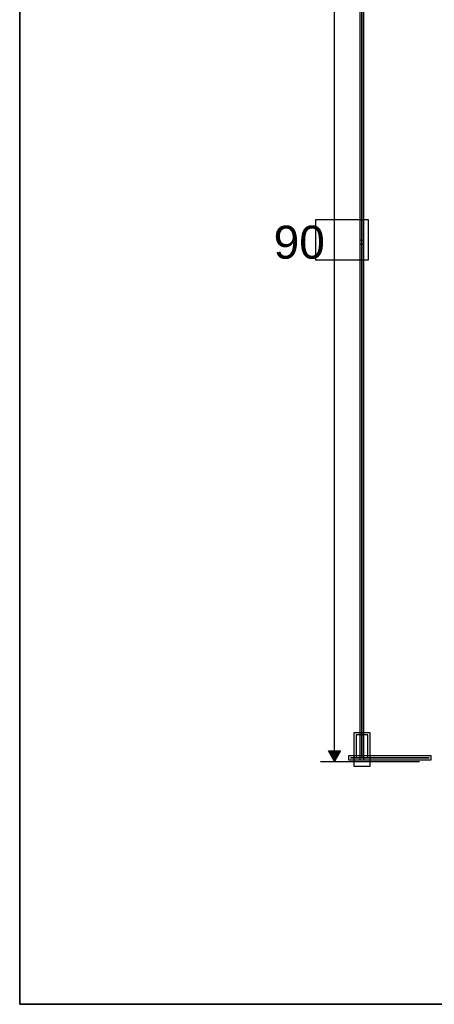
# Model space of a CAD drawing. Extents: x 0 to 595, y 0 to 395.
# Tile 1 of 21: x 0 to 103, y 0 to 244. Entities that reach past the tile are written whole.
import ezdxf

# ---------------------------------------------------------------- set-up
doc = ezdxf.new("R2010")
doc.units = 0
doc.layers.add('CAPA_1', color=7, linetype='CONTINUOUS')

# ---------------------------------------------------------------- blocks, each defined once
blk = doc.blocks.new('BLOCK_4')
at = {"layer": 'CAPA_1'}
blk.add_lwpolyline([(73.18, 184.21), (86.23, 184.21), (86.23, 194.05), (73.18, 194.05), (73.18, 184.21)], dxfattribs=at)
blk = doc.blocks.new('BLOCK_3')
at = {"layer": 'CAPA_1'}
blk.add_blockref('BLOCK_4', (0, 0), dxfattribs=at)
blk = doc.blocks.new('BLOCK_10')
at = {"layer": 'CAPA_1'}
blk.add_open_spline([(81.81, 60.97), (81.81, 60.97), (101.26, 60.97), (101.26, 60.97), (101.26, 60.97), (81.81, 60.97), (81.81, 60.97)], degree=3, knots=[0, 0, 0, 0, 1, 1, 1, 2, 2, 2, 2], dxfattribs=at)
blk = doc.blocks.new('BLOCK_9')
at = {"layer": 'CAPA_1'}
blk.add_blockref('BLOCK_10', (0, 0), dxfattribs=at)
blk = doc.blocks.new('BLOCK_12')
at = {"layer": 'CAPA_1'}
blk.add_lwpolyline([(81.31, 60.47), (101.76, 60.47), (101.76, 61.47), (81.31, 61.47), (81.31, 60.47)], dxfattribs=at)
blk = doc.blocks.new('BLOCK_11')
at = {"layer": 'CAPA_1'}
blk.add_blockref('BLOCK_12', (0, 0), dxfattribs=at)
blk = doc.blocks.new('BLOCK_14')
at = {"layer": 'CAPA_1'}
blk.add_open_spline([(84.64, 188.52), (84.64, 188.52), (84.64, 188.52), (84.64, 188.52), (84.64, 188.52), (84.64, 316.08), (84.64, 316.08), (84.64, 316.08), (84.64, 188.52), (84.64, 188.52)], degree=3, knots=[0, 0, 0, 0, 1, 1, 1, 2, 2, 2, 3, 3, 3, 3], dxfattribs=at)
blk = doc.blocks.new('BLOCK_13')
at = {"layer": 'CAPA_1'}
blk.add_blockref('BLOCK_14', (0, 0), dxfattribs=at)
blk = doc.blocks.new('BLOCK_16')
at = {"layer": 'CAPA_1'}
blk.add_lwpolyline([(84.14, 188.03), (85.14, 188.03), (85.14, 316.58), (84.14, 316.58), (84.14, 188.03)], dxfattribs=at)
blk = doc.blocks.new('BLOCK_15')
at = {"layer": 'CAPA_1'}
blk.add_blockref('BLOCK_16', (0, 0), dxfattribs=at)
blk = doc.blocks.new('BLOCK_18')
at = {"layer": 'CAPA_1'}
blk.add_open_spline([(84.64, 60.97), (84.64, 60.97), (84.64, 60.97), (84.64, 60.97), (84.64, 60.97), (84.64, 188.53), (84.64, 188.53), (84.64, 188.53), (84.64, 60.97), (84.64, 60.97)], degree=3, knots=[0, 0, 0, 0, 1, 1, 1, 2, 2, 2, 3, 3, 3, 3], dxfattribs=at)
blk = doc.blocks.new('BLOCK_17')
at = {"layer": 'CAPA_1'}
blk.add_blockref('BLOCK_18', (0, 0), dxfattribs=at)
blk = doc.blocks.new('BLOCK_20')
at = {"layer": 'CAPA_1'}
blk.add_lwpolyline([(84.14, 60.47), (85.14, 60.47), (85.14, 189.02), (84.14, 189.02), (84.14, 60.47)], dxfattribs=at)
blk = doc.blocks.new('BLOCK_19')
at = {"layer": 'CAPA_1'}
blk.add_blockref('BLOCK_20', (0, 0), dxfattribs=at)
blk = doc.blocks.new('BLOCK_26')
at = {"layer": 'CAPA_1'}
blk.add_lwpolyline([(83.23, 60.97), (86.06, 60.97), (86.06, 66.63), (83.23, 66.63), (83.23, 60.97)], dxfattribs=at)
blk = doc.blocks.new('BLOCK_25')
at = {"layer": 'CAPA_1'}
blk.add_blockref('BLOCK_26', (0, 0), dxfattribs=at)
blk = doc.blocks.new('BLOCK_28')
at = {"layer": 'CAPA_1'}
blk.add_lwpolyline([(82.59, 58.9), (86.7, 58.9), (86.7, 67.13), (82.59, 67.13), (82.59, 58.9)], dxfattribs=at)
blk = doc.blocks.new('BLOCK_27')
at = {"layer": 'CAPA_1'}
blk.add_blockref('BLOCK_28', (0, 0), dxfattribs=at)
blk = doc.blocks.new('BLOCK_2331')
at = {"layer": 'CAPA_1'}
blk.add_lwpolyline([(0, 395), (595.28, 395), (595.28, 0), (0, 0), (0, 395)], dxfattribs=at)
blk = doc.blocks.new('BLOCK_2330')
at = {"layer": 'CAPA_1'}
blk.add_lwpolyline([(0, 0), (595.28, 0), (595.28, 395), (0, 395), (0, 0)], dxfattribs=at)
blk.add_blockref('BLOCK_2331', (0, 0), dxfattribs=at)
blk = doc.blocks.new('BLOCK_2329')
at = {"layer": 'CAPA_1'}
blk.add_blockref('BLOCK_2330', (0, 0), dxfattribs=at)
blk = doc.blocks.new('BLOCK_2352')
at = {"layer": 'CAPA_1'}
blk.add_lwpolyline([(0, 395), (595.28, 395), (595.28, 0), (0, 0), (0, 395)], dxfattribs=at)
blk = doc.blocks.new('BLOCK_2351')
at = {"layer": 'CAPA_1'}
blk.add_lwpolyline([(0, 0), (595.28, 0), (595.28, 395), (0, 395), (0, 0)], dxfattribs=at)
blk.add_blockref('BLOCK_2352', (0, 0), dxfattribs=at)
blk = doc.blocks.new('BLOCK_2350')
at = {"layer": 'CAPA_1'}
blk.add_blockref('BLOCK_2351', (0, 0), dxfattribs=at)
blk = doc.blocks.new('BLOCK_2361')
at = {"layer": 'CAPA_1'}
blk.add_lwpolyline([(0, 395), (595.28, 395), (595.28, 0), (0, 0), (0, 395)], dxfattribs=at)
blk = doc.blocks.new('BLOCK_2360')
at = {"layer": 'CAPA_1'}
blk.add_lwpolyline([(0, 0), (595.28, 0), (595.28, 395), (0, 395), (0, 0)], dxfattribs=at)
blk.add_blockref('BLOCK_2361', (0, 0), dxfattribs=at)
blk = doc.blocks.new('BLOCK_2359')
at = {"layer": 'CAPA_1'}
blk.add_blockref('BLOCK_2360', (0, 0), dxfattribs=at)
blk = doc.blocks.new('BLOCK_2402')
at = {"layer": 'CAPA_1'}
blk.add_lwpolyline([(0, 395), (595.28, 395), (595.28, 0), (0, 0), (0, 395)], dxfattribs=at)
blk = doc.blocks.new('BLOCK_2401')
at = {"layer": 'CAPA_1'}
blk.add_lwpolyline([(0, 0), (595.28, 0), (595.28, 395), (0, 395), (0, 0)], dxfattribs=at)
blk.add_blockref('BLOCK_2402', (0, 0), dxfattribs=at)
blk = doc.blocks.new('BLOCK_2400')
at = {"layer": 'CAPA_1'}
blk.add_blockref('BLOCK_2401', (0, 0), dxfattribs=at)
blk = doc.blocks.new('BLOCK_2427')
at = {"layer": 'CAPA_1'}
blk.add_lwpolyline([(0, 395), (595.28, 395), (595.28, 0), (0, 0), (0, 395)], dxfattribs=at)
blk = doc.blocks.new('BLOCK_2426')
at = {"layer": 'CAPA_1'}
blk.add_lwpolyline([(0, 0), (595.28, 0), (595.28, 395), (0, 395), (0, 0)], dxfattribs=at)
blk.add_blockref('BLOCK_2427', (0, 0), dxfattribs=at)
blk = doc.blocks.new('BLOCK_2425')
at = {"layer": 'CAPA_1'}
blk.add_blockref('BLOCK_2426', (0, 0), dxfattribs=at)
blk = doc.blocks.new('BLOCK_2')
at = {"layer": 'CAPA_1'}
blk.add_lwpolyline([(0, 395), (595.28, 395), (595.28, 0), (0, 0), (0, 395)], dxfattribs=at)
for name in ['BLOCK_2329', 'BLOCK_2350', 'BLOCK_2359', 'BLOCK_2400', 'BLOCK_2425', 'BLOCK_15', 'BLOCK_13', 'BLOCK_3', 'BLOCK_19', 'BLOCK_17', 'BLOCK_27', 'BLOCK_25', 'BLOCK_11', 'BLOCK_9']:
    blk.add_blockref(name, (0, 0), dxfattribs=at)
blk = doc.blocks.new('BLOCK_2428')
at = {"layer": 'CAPA_1'}
blk.add_lwpolyline([(0, 395), (595.28, 395), (595.28, 0), (0, 0), (0, 395)], dxfattribs=at)
blk = doc.blocks.new('*U2430')
at = {"layer": 'CAPA_1', "color": 7, "extrusion": (0, 0, -1)}
for points in [[(-77.87, 60.08), (-76.38, 62.67), (-77.87, 62.67)], [(-77.87, 60.08), (-77.87, 62.67), (-79.37, 62.67)]]:
    blk.add_solid(points, dxfattribs=at)

msp = doc.modelspace()

# ---------------------------------------------------------------- linework, layer by layer
at = {"layer": 'CAPA_1', "color": 7}
for points in [[(77.88, 62.24), (77.88, 312.36)], [(74.35, 60.08), (98.9, 60.08)]]:
    msp.add_lwpolyline(points, dxfattribs=at)
at = {"layer": 'CAPA_1'}
msp.add_lwpolyline([(79.37, 62.67), (77.87, 60.08), (76.38, 62.67), (79.37, 62.67)], dxfattribs=at)

# ---------------------------------------------------------------- block references
for name in ['BLOCK_2', 'BLOCK_2428']:
    msp.add_blockref(name, (0, 0), dxfattribs=at)
at = {"layer": 'CAPA_1', "color": 7}
msp.add_blockref('*U2430', (0, 0), dxfattribs=at)

# ---------------------------------------------------------------- texts
at = {"layer": 'CAPA_1', "color": 250, "insert": (62.79, 184.35), "char_height": 8.16, "attachment_point": 7}
msp.add_mtext('\\fHelvetica|b0|i0|c0|p34;\\W1;90', dxfattribs=at)

doc.saveas('drawing.dxf')
